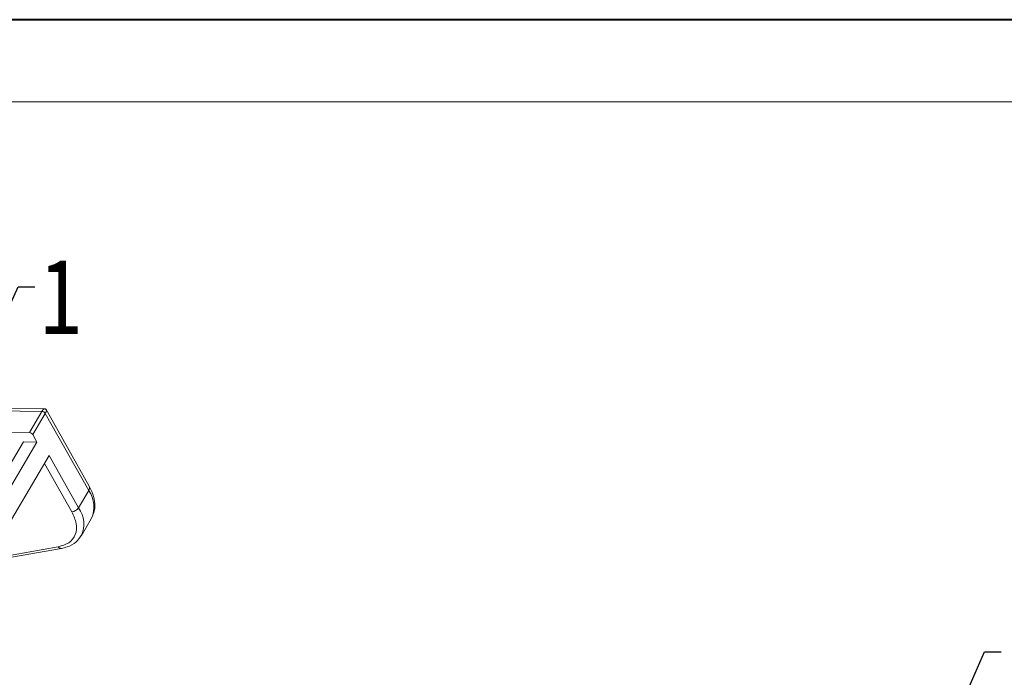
# Model space of a CAD drawing. Header units: millimetres. Extents: x 2978 to 3606, y -417 to 23.
# Tile 27 of 28: x 3385 to 3474, y -36 to 23. Entities that reach past the tile are written whole.
import ezdxf

# ---------------------------------------------------------------- set-up
doc = ezdxf.new("R2010")
doc.units = ezdxf.units.MM
doc.styles.get("Standard").update_dxf_attribs({"font": '仿宋_GB2312.ttf', "width": 0.8})
doc.dimstyles.new('副本 ISO-5', dxfattribs={"dimtxt": 3, "dimasz": 1.5, "dimexe": 1, "dimexo": 0.625, "dimgap": 0.5, "dimtad": 1, "dimtoh": 1, "dimdsep": 46, "dimtxsty": 'Standard', "dimcen": 2.5, "dimadec": 0, "dimazin": 0, "dimtfac": 1, "dimtmove": 0, "dimatfit": 3, "dimfxl": 0, "dimarcsym": 0})

msp = doc.modelspace()

# ---------------------------------------------------------------- linework, layer by layer
at = {"color": 7, "lineweight": 40}
msp.add_line((3600.195, 22.907), (2978.429, 22.907), dxfattribs=at)
at = {"color": 7, "lineweight": 13}
msp.add_line((3592.793, 15.505), (3015.439, 15.505), dxfattribs=at)
at = {"color": 7, "linetype": 'Continuous', "lineweight": 15}
for p, q in [((3387.245, -12.416), (3370.963, -12.254)), ((3387.576, -12.185), (3371.292, -12.023)), ((3386.117, -14.325), (3387.245, -12.416)), ((3391.521, -19.158), (3387.593, -12.194)), ((3386.423, -14.505), (3387.551, -12.596)), ((3391.478, -19.558), (3387.551, -12.596)), ((3383.873, -14.302), (3386.117, -14.325)), ((3386.803, -15.18), (3386.423, -14.505)), ((3385.579, -15.168), (3375.694, -31.898)), ((3386.803, -15.18), (3376.421, -32.754)), ((3386.803, -15.18), (3385.579, -15.168)), ((3377.102, -34.681), (3387.9, -16.404)), ((3387.9, -16.404), (3390.558, -21.115)), ((3389.942, -21.463), (3387.485, -17.107)), ((3390.558, -21.115), (3391.478, -19.558)), ((3390.783, -23.654), (3391.704, -22.097)), ((3382.258, -25.953), (3389.014, -24.766)), ((3382.385, -25.738), (3388.72, -24.625))]:
    msp.add_line(p, q, dxfattribs=at)
for centre, radius, start, end in [((3387.223, -12.801), 0.386, 32.03308, 86.82212), ((3386.096, -14.71), 0.386, 32.03308, 86.82212), ((3391.153, -19.32), 0.402, 323.80226, 23.7328), ((3389.461, -21.017), 2.489, 334.27921, 35.88817), ((3389.914, -20.695), 0.769, 272.03727, 326.81793), ((3388.536, -22.576), 2.494, 334.65059, 35.85302), ((3388.981, -24.457), 0.311, 212.74437, 276.00527)]:
    msp.add_arc(centre, radius, start, end, dxfattribs=at)
for points, knots in [([(3387.245, -12.416), (3387.265, -12.382), (3387.307, -12.314), (3387.361, -12.241), (3387.41, -12.192), (3387.431, -12.186), (3387.443, -12.183)], [0, 0, 0, 0, 0.2309, 0.472317, 0.727718, 1, 1, 1, 1]), ([(3387.659, -12.311), (3387.647, -12.293), (3387.622, -12.256), (3387.569, -12.216), (3387.508, -12.189), (3387.464, -12.185), (3387.443, -12.183)], [0, 0, 0, 0, 0.245655, 0.499984, 0.754322, 1, 1, 1, 1]), ([(3387.551, -12.596), (3387.57, -12.562), (3387.61, -12.493), (3387.647, -12.41), (3387.667, -12.344), (3387.662, -12.322), (3387.659, -12.311)], [0, 0, 0, 0, 0.230917, 0.472332, 0.727715, 1, 1, 1, 1]), ([(3391.692, -22.09), (3391.804, -21.859), (3392.039, -21.378), (3392.037, -20.524), (3391.841, -19.774), (3391.606, -19.32), (3391.521, -19.158)], [0, 0, 0, 0, 0.261498, 0.54418, 0.837113, 1, 1, 1, 1]), ([(3388.72, -24.625), (3389.062, -24.526), (3389.769, -24.32), (3390.333, -23.563), (3390.444, -22.572), (3390.106, -21.825), (3389.942, -21.463)], [0, 0, 0, 0, 0.242418, 0.5, 0.757582, 1, 1, 1, 1]), ([(3389.014, -24.766), (3389.185, -24.728), (3389.675, -24.617), (3390.333, -24.275), (3390.635, -23.832), (3390.772, -23.632)], [0, 0, 0, 0, 0.226767, 0.649446, 1, 1, 1, 1])]:
    msp.add_open_spline(points, degree=3, knots=knots, dxfattribs=at)

# ---------------------------------------------------------------- texts
at = {"color": 5, "lineweight": 9, "insert": (3387.112, 1.377), "char_height": 6.825, "width": 4.26575, "attachment_point": 1}
msp.add_mtext('1', dxfattribs=at)

# ---------------------------------------------------------------- leaders
at = {"color": 5, "lineweight": 9, "annotation_type": 0, "has_hookline": 1, "hookline_direction": 0}
for points, text_width in [([(3377.957, -16.925), (3385.112, -1.182), (3386.612, -1.182)], 2.125), ([(3462.289, -56.809), (3472.292, -34.088), (3473.792, -34.088)], 2.538)]:
    msp.add_leader(points, dimstyle='副本 ISO-5', override={"dimgap": 0.5, "dimtad": 0, "dimldrblk": 'Dot'}, dxfattribs=dict(at, text_width=text_width))

doc.saveas('drawing.dxf')
